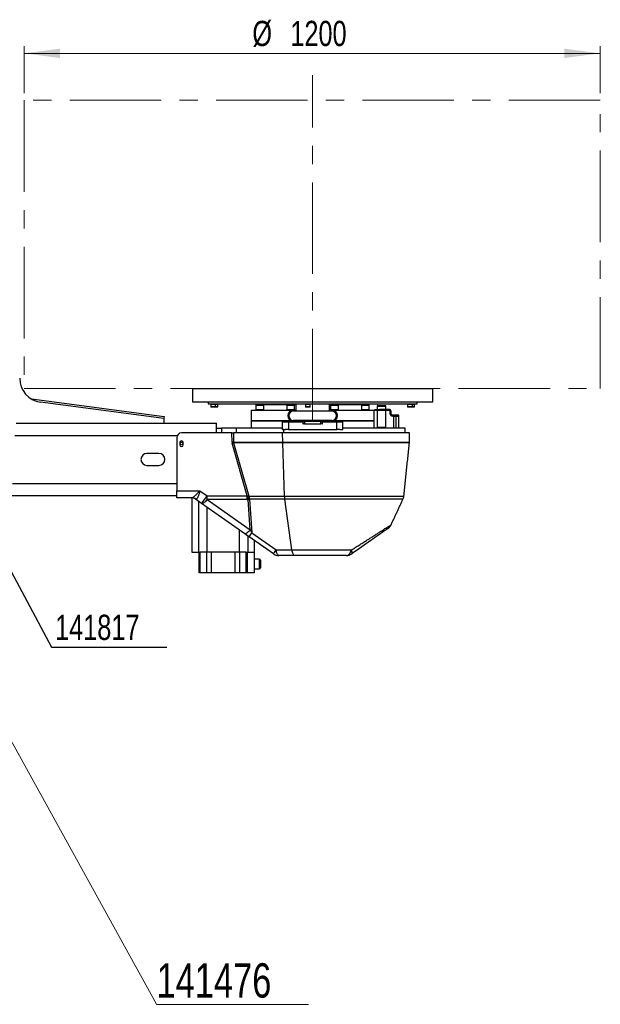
# Model space of a CAD drawing. Header units: millimetres. Extents: x 36 to 588, y 6 to 414.
# Tile 5 of 23: x 222 to 302, y 195 to 332. Entities that reach past the tile are written whole.
import ezdxf

# ---------------------------------------------------------------- set-up
doc = ezdxf.new("R2010")
doc.units = ezdxf.units.MM
doc.linetypes.add('CENTERX2', pattern=[20.32, 12.7, -2.54, 2.54, -2.54])
doc.styles.add('SLDTEXTSTYLE1', font='TXT', dxfattribs={"width": 0.75})
doc.dimstyles.new('SLDDIMSTYLE0', dxfattribs={"dimtxt": 3.5, "dimasz": 5, "dimexe": 0, "dimexo": 0.0625, "dimgap": 0.875, "dimtad": 1, "dimlfac": 15, "dimrnd": 1e-09, "dimzin": 12, "dimdsep": 46, "dimtxsty": 'SLDTEXTSTYLE1', "dimsah": 1, "dimcen": 0.09, "dimadec": 0, "dimazin": 0, "dimtfac": 1, "dimtofl": 0, "dimtmove": 0, "dimatfit": 3, "dimfxl": 1, "dimtolj": 1, "dimtzin": 12, "dimarcsym": 0})
doc.dimstyles.new('SLDDIMSTYLE1', dxfattribs={"dimtxt": 1.3, "dimasz": 1.3, "dimexe": 0, "dimexo": 0.0625, "dimgap": 0.325, "dimtad": 0, "dimtih": 1, "dimtoh": 1, "dimdec": 0, "dimrnd": 1e-09, "dimzin": 0, "dimdsep": 46, "dimtxsty": 'Standard', "dimblk1": 'DOT', "dimblk2": 'DOT', "dimsah": 1, "dimcen": 0.09, "dimadec": 0, "dimazin": 0, "dimtfac": 1, "dimtdec": 0, "dimtofl": 0, "dimtmove": 0, "dimatfit": 3, "dimldrblk": 'DOT', "dimfxl": 1, "dimtolj": 1, "dimtzin": 0, "dimarcsym": 0})

# ---------------------------------------------------------------- blocks, each defined once
blk = doc.blocks.new('*D2')
at = {"color": 7, "linetype": 'Continuous', "lineweight": 0}
for p, q in [((222.16, 321.49), (222.16, 328)), ((302.16, 321.49), (302.16, 328)), ((302.16, 327), (222.16, 327))]:
    blk.add_line(p, q, dxfattribs=at)
for points in [[(222.16, 327), (227.16, 326.35), (227.16, 327.65)], [(302.16, 327), (297.16, 327.65), (297.16, 326.35)]]:
    blk.add_solid(points, dxfattribs=at)
at = {"color": 7, "linetype": 'Continuous', "lineweight": 0, "char_height": 3.5, "attachment_point": 1, "style": 'SLDTEXTSTYLE1'}
for s, insert in [('%%c', (253.86, 331.51)), ('1200', (259.13, 331.51))]:
    blk.add_mtext(s, dxfattribs=dict(at, insert=insert))
blk = doc.blocks.new('SW_NOTE_0')
at = {"color": 0, "linetype": 'Continuous', "lineweight": 0}
for p, q in [((0, 0.44), (21.11, 0.44)), ((21.11, 0.44), (0, 0.44)), ((0, 0.44), (21.11, 0.44)), ((21.11, 0.44), (0, 0.44)), ((0, 0.44), (21.11, 0.44)), ((21.11, 0.44), (0, 0.44))]:
    blk.add_line(p, q, dxfattribs=at)
at = {"color": 0, "linetype": 'Continuous', "lineweight": 0, "insert": (0, 6.14), "char_height": 4.763, "attachment_point": 1, "style": 'SLDTEXTSTYLE1'}
blk.add_mtext('141476', dxfattribs=at)
blk = doc.blocks.new('_DOT')
at = {"color": 0, "linetype": 'ByBlock', "lineweight": -2}
blk.add_line((-0.5, 0), (-1, 0), dxfattribs=at)
at = {"color": 0, "linetype": 'ByBlock', "const_width": 0.5}
blk.add_lwpolyline([(-0.25, 0, 1), (0.25, 0, 1)], format="xyb", close=True, dxfattribs=at)

msp = doc.modelspace()

# ---------------------------------------------------------------- linework, layer by layer
at = {"color": 7, "linetype": 'CENTERX2', "lineweight": 0}
for p, q in [((262.22292, 276.08549), (262.22292, 323.95192)), ((302.1603, 320.48653), (222.1603, 320.48653)), ((222.1603, 320.48653), (222.1603, 280.48653)), ((302.1603, 280.48653), (302.1603, 320.48653)), ((222.1603, 280.48653), (262.1603, 280.48653)), ((262.1603, 280.48653), (302.1603, 280.48653))]:
    msp.add_line(p, q, dxfattribs=at)
at = {"color": 7, "linetype": 'Continuous', "lineweight": 30}
for p, q in [((245.55625, 280.51067), (278.88959, 280.51067)), ((223.18935, 279.06195), (241.5915, 276.60833)), ((245.55625, 278.64401), (278.88959, 278.64401)), ((247.72292, 278.64401), (247.72292, 278.37734)), ((276.72292, 278.37734), (276.72292, 278.64401)), ((241.55625, 276.34401), (224.44904, 278.62497)), ((247.72292, 278.37734), (250.6892, 278.37734)), ((248.09405, 278.33067), (248.09405, 277.97067)), ((248.09405, 278.33067), (248.76072, 278.33067)), ((248.34001, 278.33067), (248.09405, 278.33067)), ((248.34001, 277.97067), (248.09405, 277.97067)), ((248.3505, 277.93067), (248.13405, 277.93067)), ((248.76072, 278.33067), (248.34001, 278.33067)), ((248.76072, 277.97067), (248.34001, 277.97067)), ((248.72072, 277.93067), (248.3505, 277.93067)), ((249.00575, 277.93067), (248.72072, 277.93067)), ((248.76072, 277.97067), (248.76072, 278.33067)), ((248.76072, 278.33067), (249.04576, 278.33067)), ((249.04576, 278.33067), (248.76072, 278.33067)), ((249.04576, 277.97067), (248.76072, 277.97067)), ((249.04576, 277.97067), (249.04576, 278.33067)), ((250.6892, 278.37734), (276.72292, 278.37734)), ((253.68959, 277.51068), (259.55625, 277.51068)), ((254.36014, 278.17734), (254.36014, 277.57734)), ((254.36014, 278.17734), (255.42681, 278.17734)), ((254.36014, 277.57734), (255.2706, 277.57734)), ((254.36014, 277.57734), (255.42681, 277.57734)), ((254.42681, 278.24401), (255.36014, 278.24401)), ((254.88959, 278.31067), (259.88959, 278.31067)), ((255.2706, 277.57734), (255.42681, 277.57734)), ((255.42681, 277.57734), (255.42681, 278.17734)), ((258.65363, 278.17734), (258.65363, 277.57734)), ((258.65363, 278.17734), (259.7203, 278.17734)), ((258.65363, 277.57734), (259.7203, 277.57734)), ((258.65363, 277.57734), (259.7203, 277.57734)), ((258.7203, 278.24401), (259.65363, 278.24401)), ((259.88959, 277.51068), (259.55625, 277.51068)), ((264.88959, 277.37734), (259.55625, 277.37734)), ((259.7203, 277.57734), (259.7203, 278.17734)), ((259.88959, 278.37734), (259.88959, 277.51068)), ((261.23112, 278.33067), (261.23112, 277.97067)), ((261.23112, 278.33067), (261.89779, 278.33067)), ((261.47708, 278.33067), (261.23112, 278.33067)), ((261.47708, 277.97067), (261.23112, 277.97067)), ((261.48756, 277.93067), (261.27112, 277.93067)), ((261.89779, 278.33067), (261.47708, 278.33067)), ((261.89779, 277.97067), (261.47708, 277.97067)), ((261.85779, 277.93067), (261.48756, 277.93067)), ((261.89779, 277.97067), (261.89779, 278.33067)), ((264.55626, 277.51068), (264.55626, 278.37734)), ((264.55626, 278.31067), (268.99803, 278.31067)), ((264.88959, 277.51068), (264.55626, 277.51068)), ((264.72554, 278.17734), (264.72554, 277.57734)), ((264.72554, 278.17734), (265.79221, 278.17734)), ((264.72554, 277.57734), (265.79221, 277.57734)), ((264.72554, 277.57734), (265.79221, 277.57734)), ((264.79221, 278.24401), (265.72554, 278.24401)), ((264.88959, 277.51068), (270.1067, 277.51068)), ((265.79221, 277.57734), (265.79221, 278.17734)), ((268.99803, 278.31067), (269.55625, 278.31067)), ((269.01903, 278.17734), (269.01903, 277.57734)), ((269.01903, 278.17734), (270.0857, 278.17734)), ((269.01903, 277.57734), (270.0857, 277.57734)), ((269.01903, 277.57734), (270.0857, 277.57734)), ((269.0857, 278.24401), (270.01903, 278.24401)), ((270.0857, 277.57734), (270.0857, 278.17734)), ((270.1067, 277.51068), (270.75625, 277.51068)), ((270.85625, 277.47734), (270.85625, 277.61067)), ((270.85625, 277.61067), (271.52292, 277.61067)), ((271.52292, 277.47734), (270.85625, 277.47734)), ((271.18959, 278.07734), (272.28962, 278.07734)), ((271.25625, 278.14401), (272.23407, 278.14401)), ((271.52292, 277.61067), (271.52292, 277.47734)), ((272.85625, 277.61067), (271.52292, 277.61067)), ((272.85625, 277.47734), (271.52292, 277.47734)), ((272.23407, 278.14401), (272.32292, 278.14401)), ((272.28962, 278.07734), (272.38959, 278.07734)), ((272.98959, 276.94401), (272.98959, 277.34401)), ((273.12292, 276.94401), (273.12292, 277.34401)), ((275.40009, 278.33067), (275.40009, 277.97067)), ((275.40009, 278.33067), (276.06676, 278.33067)), ((275.64605, 278.33067), (275.40009, 278.33067)), ((275.64605, 277.97067), (275.40009, 277.97067)), ((275.65653, 277.93067), (275.44009, 277.93067)), ((276.06676, 278.33067), (275.64605, 278.33067)), ((276.06676, 277.97067), (275.64605, 277.97067)), ((276.02676, 277.93067), (275.65653, 277.93067)), ((276.31179, 277.93067), (276.02676, 277.93067)), ((276.06676, 277.97067), (276.06676, 278.33067)), ((276.06676, 278.33067), (276.35179, 278.33067)), ((276.35179, 278.33067), (276.06676, 278.33067)), ((276.35179, 277.97067), (276.06676, 277.97067)), ((276.35179, 277.97067), (276.35179, 278.33067)), ((241.5915, 276.60833), (241.55625, 276.34401)), ((241.55625, 276.34401), (241.55625, 275.67734)), ((253.68959, 276.04401), (259.17328, 276.04401)), ((259.17328, 276.04401), (253.68959, 276.04401)), ((264.88959, 276.07734), (259.55625, 276.07734)), ((259.55625, 275.94401), (260.88958, 275.94401)), ((260.88958, 275.61067), (260.88958, 275.94401)), ((260.88958, 275.94401), (261.08959, 275.94401)), ((261.08959, 275.94401), (261.08959, 275.61067)), ((263.35626, 275.94401), (261.08959, 275.94401)), ((263.35626, 275.61067), (263.35626, 275.94401)), ((263.35626, 275.94401), (263.55626, 275.94401)), ((263.55626, 275.94401), (263.55626, 275.61067)), ((263.55626, 275.94401), (264.88959, 275.94401)), ((265.27256, 276.04401), (270.1067, 276.04401)), ((270.75625, 276.04401), (265.27256, 276.04401)), ((270.1067, 276.04401), (270.75625, 276.04401)), ((274.18959, 276.81068), (273.25625, 276.81068)), ((274.18959, 276.67734), (273.25625, 276.67734)), ((273.45625, 276.64757), (273.45625, 275.04045)), ((273.78959, 276.64757), (273.95626, 276.67734)), ((273.78959, 276.64757), (273.78959, 275.04045)), ((274.12292, 276.64757), (274.12292, 276.67734)), ((274.12292, 276.64757), (274.12292, 275.04045)), ((274.18959, 276.67734), (274.18959, 276.81068)), ((221.08959, 275.67734), (248.88959, 275.67734)), ((248.88959, 274.34401), (248.88959, 275.67734)), ((248.88959, 275.01067), (249.55625, 275.01067)), ((249.55625, 275.01067), (249.55625, 274.34401)), ((251.58866, 275.01067), (249.55625, 275.01067)), ((251.58866, 275.01067), (251.58866, 274.34401)), ((258.02292, 275.01067), (251.58866, 275.01067)), ((258.02292, 275.01067), (258.02292, 274.81067)), ((258.02292, 274.81067), (258.19335, 274.81067)), ((258.05626, 274.81067), (258.05626, 275.87734)), ((258.05626, 275.87734), (258.85626, 275.87734)), ((258.19335, 274.81067), (258.45834, 274.81067)), ((258.19335, 274.81067), (258.19335, 274.34401)), ((258.85626, 274.81067), (258.45834, 274.81067)), ((258.85626, 275.87734), (258.85626, 274.81067)), ((258.85626, 275.87734), (260.87292, 275.87734)), ((258.85626, 274.81067), (260.16137, 274.81067)), ((260.16137, 274.81067), (264.28447, 274.81067)), ((260.87292, 275.87734), (260.87292, 275.61067)), ((260.87292, 275.61067), (260.88958, 275.61067)), ((261.08959, 275.61067), (260.88958, 275.61067)), ((261.08959, 275.61067), (263.35626, 275.61067)), ((263.55626, 275.61067), (263.35626, 275.61067)), ((263.55626, 275.61067), (263.57292, 275.61067)), ((263.57292, 275.61067), (263.57292, 275.87734)), ((263.57292, 275.87734), (265.58959, 275.87734)), ((264.28447, 274.81067), (265.58959, 274.81067)), ((265.58959, 274.81067), (265.58959, 275.87734)), ((265.58959, 275.87734), (266.38959, 275.87734)), ((265.9875, 274.81067), (265.58959, 274.81067)), ((265.9875, 274.81067), (266.42292, 274.81067)), ((266.38959, 275.87734), (266.38959, 274.81067)), ((275.05626, 275.01067), (266.42292, 275.01067)), ((266.42292, 274.81067), (266.42292, 275.01067)), ((271.18959, 275.14401), (272.28962, 275.14401)), ((271.25625, 275.07734), (272.23407, 275.07734)), ((272.23407, 275.07734), (272.32292, 275.07734)), ((272.28962, 275.14401), (272.38959, 275.14401)), ((274.12292, 275.04045), (273.95626, 275.01067)), ((274.12292, 275.01067), (274.12292, 275.04045)), ((220.88959, 274.01068), (243.44557, 274.01068)), ((243.35625, 273.67734), (243.35625, 266.32656)), ((251.0297, 274.34401), (244.02292, 274.34401)), ((251.03325, 273.05724), (251.0297, 274.34401)), ((251.0297, 274.34401), (251.23568, 274.34401)), ((251.23568, 274.34401), (251.23924, 273.05724)), ((258.0615, 274.34401), (251.23568, 274.34401)), ((258.06843, 273.05724), (258.0615, 274.34401)), ((275.68958, 274.34401), (258.0615, 274.34401)), ((275.67676, 273.6091), (275.67572, 273.60911)), ((275.68387, 274.07571), (275.6849, 274.07569)), ((243.78959, 273.01088), (243.78959, 272.67759)), ((244.25625, 272.67759), (244.25625, 273.01088)), ((253.13973, 265.62737), (251.05502, 272.90631)), ((251.23924, 273.05724), (258.06843, 273.05724)), ((258.07019, 272.96436), (251.2599, 272.96436)), ((251.2599, 272.96436), (253.379, 265.56537)), ((258.06843, 273.05724), (275.66713, 273.05724)), ((258.31048, 265.56591), (258.07019, 272.96436)), ((275.66144, 272.96436), (258.07019, 272.96436)), ((240.88959, 271.51067), (239.22292, 271.51067)), ((239.22292, 269.84401), (240.88959, 269.84401)), ((220.5524, 267.34401), (243.35625, 267.34401)), ((210.22292, 265.67734), (243.35625, 265.67734)), ((243.35625, 266.32656), (246.57773, 266.32656)), ((243.35625, 265.34401), (243.35625, 266.32656)), ((245.39434, 265.34401), (243.35625, 265.34401)), ((245.35327, 265.34401), (245.39434, 265.34401)), ((245.45952, 265.3387), (245.45952, 257.81068)), ((246.81149, 264.55844), (245.96508, 265.1511)), ((246.57773, 266.32656), (247.57626, 265.62737)), ((247.57626, 265.62737), (253.13973, 265.62737)), ((247.57626, 265.08715), (247.57626, 265.62737)), ((253.13973, 265.08715), (247.57626, 265.08715)), ((247.57626, 265.08715), (253.56784, 260.8918)), ((253.13973, 265.08715), (253.13973, 265.62737)), ((253.56784, 260.8918), (253.25744, 265.09455)), ((253.40432, 265.56591), (258.31048, 265.56591)), ((258.34683, 265.14179), (253.44067, 265.14179)), ((253.44067, 265.14179), (253.7851, 260.47821)), ((258.31048, 265.56591), (274.88384, 265.56591)), ((259.35953, 258.11385), (258.34683, 265.14179)), ((274.76622, 265.14179), (258.34683, 265.14179)), ((246.37552, 264.86371), (246.37552, 257.81068)), ((252.80307, 260.36309), (246.81149, 264.55844)), ((247.54219, 264.0468), (247.54219, 257.81068)), ((252.04352, 260.89494), (252.04352, 257.81068)), ((253.21019, 260.07803), (253.21019, 257.81068)), ((256.7704, 257.58514), (253.39375, 259.9495)), ((253.7851, 260.47821), (257.16175, 258.11385)), ((254.12619, 259.43664), (254.12619, 257.81068)), ((254.93037, 258.87355), (254.12619, 259.43664)), ((254.93037, 258.87355), (254.68959, 259.04214)), ((254.93037, 258.87355), (254.68959, 259.04214)), ((245.45952, 257.81068), (246.37552, 257.81068)), ((246.37552, 257.81068), (246.57149, 257.81068)), ((246.45952, 254.94401), (246.45952, 257.81068)), ((246.57149, 257.81068), (246.57166, 257.81068)), ((246.57166, 257.81068), (246.57166, 254.94401)), ((247.52517, 257.81068), (246.57166, 257.81068)), ((247.52517, 257.81068), (247.52561, 257.81068)), ((247.52517, 254.94401), (247.52517, 257.81068)), ((252.04352, 257.81068), (247.54219, 257.81068)), ((248.12619, 257.81068), (248.12619, 254.94401)), ((251.45952, 254.94401), (251.45952, 257.81068)), ((252.0601, 257.81068), (252.06054, 257.81068)), ((252.06054, 257.81068), (252.06054, 254.94401)), ((253.01405, 257.81068), (252.06054, 257.81068)), ((253.01405, 254.94401), (253.01405, 257.81068)), ((253.01405, 257.81068), (253.01422, 257.81068)), ((253.01422, 257.81068), (253.21019, 257.81068)), ((253.12619, 257.81068), (253.12619, 254.94401)), ((253.21019, 257.81068), (254.12619, 257.81068)), ((254.12619, 257.81068), (254.12619, 254.94401)), ((254.85952, 255.47734), (254.85952, 256.81067)), ((257.16175, 258.11385), (259.35953, 258.11385)), ((259.73295, 257.34401), (257.53517, 257.34401)), ((259.35953, 258.11385), (267.61369, 258.11385)), ((266.91067, 257.34401), (259.73295, 257.34401)), ((254.99285, 256.67734), (254.99285, 255.61067)), ((246.57166, 254.94401), (246.45952, 254.94401)), ((247.52517, 254.94401), (246.57166, 254.94401)), ((248.12619, 254.94401), (247.52517, 254.94401)), ((251.45952, 254.94401), (248.12619, 254.94401)), ((252.06054, 254.94401), (251.45952, 254.94401)), ((253.01405, 254.94401), (252.06054, 254.94401)), ((253.12619, 254.94401), (253.01405, 254.94401)), ((254.12619, 254.94401), (253.12619, 254.94401))]:
    msp.add_line(p, q, dxfattribs=at)
at = {"color": 7, "linetype": 'Continuous', "lineweight": 0}
msp.add_line((203.02292, 263.01626), (240.55265, 195.08175), dxfattribs=at)
at = {"color": 7, "linetype": 'Continuous', "lineweight": 30, "flags": 128}
for points in [[(273.62292, 276.67734), (273.66545, 276.67527), (273.78959, 276.64757)], [(273.95626, 276.67734), (273.9681, 276.67718), (274.12292, 276.64757)], [(247.57626, 265.08715), (247.46634, 264.96335), (247.35843, 264.85211), (247.2545, 264.75545), (247.15644, 264.67515), (247.06605, 264.61266), (246.98499, 264.56913), (246.91472, 264.54535), (246.85653, 264.54177), (246.81149, 264.55844)], [(253.56784, 260.8918), (253.45792, 260.76801), (253.35001, 260.65676), (253.24608, 260.5601), (253.14802, 260.4798), (253.05763, 260.41731), (252.97656, 260.37378), (252.90629, 260.35001), (252.84811, 260.34642), (252.80307, 260.36309)], [(272.67918, 261.08879), (272.67918, 261.08879), (272.66927, 261.08185), (272.63956, 261.06105), (272.59014, 261.02645), (272.52115, 260.97814), (272.43276, 260.91624), (272.32521, 260.84094), (272.19881, 260.75243), (272.05388, 260.65096), (271.89084, 260.53679), (271.71011, 260.41025), (271.51219, 260.27166), (271.29761, 260.12141), (271.06697, 259.95991), (270.82087, 259.78759), (270.55999, 259.60493), (270.28505, 259.41241), (269.99678, 259.21056), (269.69596, 258.99992), (269.38341, 258.78108), (269.05999, 258.55461), (268.72656, 258.32114), (268.38404, 258.08131), (268.03335, 257.83575), (267.67544, 257.58514)], [(253.39375, 259.9495), (253.20043, 260.08486), (253.00294, 260.22314), (252.80307, 260.36309)], [(255.74952, 258.29997), (255.73943, 258.30703), (255.70942, 258.32804), (255.66023, 258.36249), (255.59307, 258.40951), (255.50959, 258.46797), (255.41185, 258.53641), (255.30225, 258.61315), (255.1835, 258.6963), (255.05851, 258.78382), (254.93037, 258.87355)], [(255.74952, 258.29997), (255.73943, 258.30703), (255.70942, 258.32804), (255.66023, 258.36249), (255.59307, 258.40951), (255.50959, 258.46797), (255.41185, 258.53641), (255.30225, 258.61315), (255.1835, 258.6963), (255.05851, 258.78382), (254.93037, 258.87355)], [(255.74952, 258.29997), (255.73943, 258.30703), (255.70942, 258.32804), (255.66023, 258.36249), (255.59307, 258.40951), (255.50959, 258.46797), (255.41185, 258.53641), (255.30225, 258.61315), (255.1835, 258.6963), (255.05851, 258.78382), (254.93037, 258.87355)], [(257.53517, 257.34401), (257.47694, 257.35739), (257.41987, 257.39728), (257.36512, 257.46286), (257.31379, 257.55282), (257.2669, 257.66536), (257.22539, 257.79821), (257.19011, 257.94872), (257.16175, 258.11385)], [(259.73295, 257.34401), (259.67472, 257.35739), (259.61765, 257.39728), (259.5629, 257.46286), (259.51157, 257.55282), (259.46468, 257.66536), (259.42318, 257.79821), (259.38789, 257.94872), (259.35953, 258.11385)], [(266.91067, 257.34401), (267.0203, 257.35739), (267.12774, 257.39728), (267.2308, 257.46286), (267.32745, 257.55282), (267.41573, 257.66536), (267.49387, 257.79821), (267.56031, 257.94872), (267.61369, 258.11385)], [(267.67544, 257.58514), (267.70032, 257.61207), (267.71598, 257.65144), (267.72223, 257.70279), (267.71901, 257.76553), (267.70633, 257.83892), (267.68437, 257.9221), (267.65337, 258.0141), (267.61369, 258.11385)]]:
    msp.add_lwpolyline(points, dxfattribs=at)
at = {"color": 7, "linetype": 'Continuous', "lineweight": 30}
msp.add_circle((244.02292, 272.87734), 0.2, dxfattribs=at)
for centre, radius, start, end in [((224.88959, 281.92906), 3.33333, 180, 262.4053566), ((248.13405, 277.97067), 0.04, 180, 270), ((248.72072, 277.97067), 0.04, 270, 0), ((249.00576, 277.97067), 0.04, 270, 360), ((254.42681, 278.17734), 0.06667, 90, 180), ((255.36014, 278.17734), 0.06667, 0, 90), ((258.7203, 278.17734), 0.06667, 90, 180), ((259.55625, 276.72734), 0.78333, 90, 270), ((259.55625, 276.72734), 0.65, 90, 270), ((259.65363, 278.17734), 0.06667, 0, 90), ((261.27112, 277.97067), 0.04, 180, 270), ((261.85778, 277.97067), 0.04, 270, 360), ((264.79221, 278.17734), 0.06667, 90, 180), ((264.88959, 276.72734), 0.78333, 270, 90), ((264.88959, 276.72734), 0.65, 270, 90), ((265.72554, 278.17734), 0.06667, 0, 90), ((269.0857, 278.17734), 0.06667, 90, 180), ((270.01903, 278.17734), 0.06667, 0, 90), ((272.85625, 277.34401), 0.26667, 0, 90), ((272.85625, 277.34401), 0.13333, 0, 90), ((275.44009, 277.97067), 0.04, 180, 270), ((276.02675, 277.97067), 0.04, 270, 0), ((276.31179, 277.97067), 0.04, 270, 0), ((273.25625, 276.94401), 0.26667, 180, 270), ((273.25625, 276.94401), 0.13333, 180, 270), ((244.02292, 273.67734), 0.66667, 90, 180), ((244.02292, 273.01085), 0.23333, 0.0065479, 179.9934521), ((244.02292, 272.68344), 0.23333, 180.0065479, 359.9934521), ((244.02292, 272.67762), 0.23333, 180.0065479, 359.9934521), ((251.13624, 236.03816), 37.01922, 89.8405977, 90.1594023), ((261.67957, 235.79934), 38.59803, 105.6614855, 105.9775882), ((261.50183, 273.07571), 3.43345, 180.308198, 181.8584587), ((274.60062, 273.07586), 1.06667, 354, 359), ((239.22292, 270.67734), 0.83333, 90, 270), ((240.88959, 270.67734), 0.83333, 270, 90), ((245.35327, 264.27734), 1.06667, 55, 90), ((245.39294, 264.32849), 1.01552, 53.3637314, 89.9205352), ((218.09717, 285.91022), 35.78283, 323.3657548, 325.4704091), ((273.59022, 268.25177), 20.57643, 187.3661612, 188.8262512), ((257.23327, 265.8329), 3.86355, 183.9706441, 190.3280938), ((257.27708, 265.68418), 3.87457, 181.7492917, 188.0472032), ((262.18285, 265.68411), 3.87417, 181.7484339, 188.0469952), ((273.55781, 265.70528), 1.33333, 335, 354), ((271.91441, 262.18099), 1.33333, 305, 334.8069229), ((247.00256, 265.0894), 8.20158, 321.1931566, 325.7896771), ((254.85952, 256.67734), 0.13333, 0, 90), ((250.37685, 262.7268), 8.20452, 321.1939798, 325.7888539), ((257.53517, 258.67734), 1.33333, 235, 270), ((266.91067, 258.67734), 1.33333, 270, 305), ((254.85952, 255.61067), 0.13333, 270, 0)]:
    msp.add_arc(centre, radius, start, end, dxfattribs=at)
for centre, major_axis, ratio, start_param, end_param in [((256.64321, 273.08749), (5.60995, 0.03181), 0.308922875, 3.140695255, 3.227961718), ((256.64321, 273.07586), (5.40397, 0.01912), 0.197353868, 3.141115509, 3.228381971), ((249.53754, 264.27734), (3.57247, -0.87378), 0.001052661, 3.00406372, 3.144298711), ((251.85338, 270.10713), (-1.37578, 4.49059), 0.140778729, 3.016746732, 3.07438735), ((251.85338, 269.54364), (-1.58456, 4.40581), 0.422918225, 2.990646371, 3.048286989), ((253.23298, 259.45645), (0.18979, 6.10917), 0.311764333, 0.009685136, 0.022959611), ((253.64275, 259.59583), (-0.19544, 5.54651), 0.113871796, 0.01053873, 0.023813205), ((253.50201, 261.50139), (-0.76403, 1.67348), 0.110754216, 1.892616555, 2.177130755)]:
    msp.add_ellipse(centre, major_axis=major_axis, ratio=ratio, start_param=start_param, end_param=end_param, dxfattribs=at)
for points in [[(245.55625, 280.51067), (245.55625, 278.64401)], [(278.88959, 278.64401), (278.88959, 280.51067)], [(248.09405, 278.37734), (248.09405, 278.33067)], [(248.76072, 278.33067), (248.76072, 278.37734)], [(249.04576, 278.33067), (249.04576, 278.37734)], [(253.68959, 277.51068), (253.68959, 276.04401)], [(254.36014, 277.57734), (254.36014, 277.51068)], [(254.88959, 278.31067), (254.88959, 278.24401)], [(255.42681, 277.51068), (255.42681, 277.57734)], [(256.42292, 278.37734), (256.42292, 278.31067)], [(258.65363, 277.57734), (258.65363, 277.51068)], [(259.7203, 277.51068), (259.7203, 277.57734)], [(261.23112, 278.37734), (261.23112, 278.33067)], [(261.89779, 278.33067), (261.89779, 278.37734)], [(264.72554, 277.57734), (264.72554, 277.51068)], [(265.79221, 277.51068), (265.79221, 277.57734)], [(268.02292, 278.31067), (268.02292, 278.37734)], [(269.01903, 277.57734), (269.01903, 277.51068)], [(269.55625, 278.24401), (269.55625, 278.31067)], [(270.0857, 277.51068), (270.0857, 277.57734)], [(270.75625, 276.04401), (270.75625, 277.51068)], [(271.25625, 278.14401), (271.18959, 278.07734)], [(271.18959, 278.07734), (271.18959, 277.61067)], [(271.18959, 277.47734), (271.18959, 275.14401)], [(272.38959, 278.07734), (272.32292, 278.14401)], [(272.38959, 277.61067), (272.38959, 278.07734)], [(272.38959, 275.14401), (272.38959, 277.47734)], [(275.40009, 278.37734), (275.40009, 278.33067)], [(276.06676, 278.33067), (276.06676, 278.37734)], [(276.35179, 278.33067), (276.35179, 278.37734)], [(253.68959, 276.04401), (253.68959, 275.01067)], [(270.75625, 275.01067), (270.75625, 276.04401)], [(271.18959, 275.14401), (271.25625, 275.07734)], [(271.25625, 275.07734), (271.25625, 275.01067)], [(272.32292, 275.07734), (272.38959, 275.14401)], [(272.32292, 275.01067), (272.32292, 275.07734)], [(273.45625, 275.04045), (273.45625, 275.01067)], [(275.05626, 274.34401), (275.05626, 275.01067)], [(275.66713, 273.05724), (275.67676, 273.6091)], [(275.6849, 274.07569), (275.68958, 274.34401)], [(274.88384, 265.56591), (275.66144, 272.96436)], [(253.1836, 265.61367), (253.379, 265.56537)], [(253.43232, 265.14023), (253.25744, 265.09455)], [(273.12086, 261.61329), (274.76622, 265.14179)], [(254.85952, 256.81067), (254.12619, 256.81067)], [(254.12619, 255.47734), (254.85952, 255.47734)]]:
    msp.add_open_spline(points, degree=1, dxfattribs=at)
for points, knots in [([(273.45625, 276.64757), (273.46909, 276.65171), (273.52339, 276.66921), (273.57982, 276.67382), (273.62292, 276.67734)], [0, 0, 0, 0, 0.2364292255, 1, 1, 1, 1]), ([(273.45625, 276.67734), (273.45625, 276.67731), (273.45625, 276.6769), (273.45625, 276.6617), (273.45625, 276.64757)], [0, 0, 0, 0, 0.070200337, 1, 1, 1, 1]), ([(273.62292, 275.01067), (273.57982, 275.0142), (273.52339, 275.01881), (273.46909, 275.03631), (273.45625, 275.04045)], [0, 0, 0, 0, 0.7635753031, 1, 1, 1, 1]), ([(273.78959, 275.04045), (273.74848, 275.02853), (273.69353, 275.01261), (273.63713, 275.01106), (273.62292, 275.01067)], [0, 0, 0, 0, 0.748100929, 1, 1, 1, 1]), ([(273.95626, 275.01067), (273.95231, 275.0107), (273.89602, 275.01113), (273.84087, 275.02632), (273.78959, 275.04045)], [0, 0, 0, 0, 0.070208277, 1, 1, 1, 1]), ([(275.67572, 273.60911), (275.6754, 273.6117), (275.67475, 273.61687), (275.67394, 273.6571), (275.67362, 273.71635), (275.67401, 273.79032), (275.67528, 273.87001), (275.67729, 273.94659), (275.67968, 274.01149), (275.68196, 274.0571), (275.6833, 274.07433), (275.68376, 274.07544), (275.68387, 274.07571)], [0, 0, 0, 0, 0.10734715, 0.214728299, 0.32212222, 0.429507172, 0.536853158, 0.644169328, 0.751502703, 0.858872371, 0.96626916, 1, 1, 1, 1]), ([(245.39434, 265.34401), (245.42527, 265.34713), (245.48712, 265.35339), (245.59059, 265.40066), (245.70359, 265.47317), (245.82809, 265.5717), (245.96231, 265.6919), (246.10818, 265.83346), (246.26209, 265.99075), (246.4189, 266.15626), (246.52463, 266.26954), (246.57634, 266.32506), (246.57773, 266.32656)], [0, 0, 0, 0, 0.1019057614, 0.203842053, 0.3097859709, 0.4157791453, 0.5286299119, 0.6415266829, 0.7626326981, 0.8837652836, 0.9968737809, 1, 1, 1, 1]), ([(246.57773, 266.32656), (246.57726, 266.32495), (246.55709, 266.25523), (246.51571, 266.11265), (246.45347, 265.90473), (246.39034, 265.70782), (246.32759, 265.53254), (246.26547, 265.38484), (246.20261, 265.2677), (246.13804, 265.18468), (246.07093, 265.13831), (246.02293, 265.14169), (245.99893, 265.14338)], [0, 0, 0, 0, 0.002586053, 0.112508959, 0.230105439, 0.347662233, 0.458518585, 0.569308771, 0.676215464, 0.783060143, 0.891530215, 1, 1, 1, 1]), ([(267.61369, 258.11385), (267.79353, 258.22627), (268.1532, 258.45112), (268.68068, 258.78255), (269.1971, 259.10814), (269.69661, 259.42418), (270.17448, 259.72749), (270.63128, 260.01826), (271.06525, 260.29524), (271.46093, 260.54839), (271.81424, 260.77491), (272.12805, 260.97645), (272.40773, 261.15635), (272.6468, 261.31035), (272.83948, 261.43458), (272.98744, 261.53008), (273.08263, 261.59154), (273.12458, 261.61864), (273.11941, 261.61531), (273.11821, 261.61453)], [0, 0, 0, 0, 0.062566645, 0.125131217, 0.188612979, 0.252091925, 0.314703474, 0.377311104, 0.441202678, 0.505087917, 0.56364631, 0.622199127, 0.682335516, 0.742464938, 0.801116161, 0.859761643, 0.920623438, 0.981482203, 1, 1, 1, 1])]:
    msp.add_open_spline(points, degree=3, knots=knots, dxfattribs=at)

# ---------------------------------------------------------------- block references
at = {"color": 7, "linetype": 'Continuous', "lineweight": 0}
msp.add_blockref('SW_NOTE_0', (240.55389, 194.6372), dxfattribs=at)

# ---------------------------------------------------------------- texts
at = {"color": 7, "linetype": 'Continuous', "lineweight": 0, "insert": (226.47349, 249.12621), "char_height": 3.5, "attachment_point": 1, "style": 'SLDTEXTSTYLE1'}
msp.add_mtext('141817', dxfattribs=at)

# ---------------------------------------------------------------- dimensions: what is measured, and where the dimension line sits
at = {"color": 7, "linetype": 'Continuous', "lineweight": 0}
dim = msp.add_linear_dim(base=(222.1603, 326.99511), p1=(302.1603, 320.48653), p2=(222.1603, 320.48653), text='%%c<>', dimstyle='SLDDIMSTYLE0', dxfattribs=at)
dim.commit()
dim.dimension.update_dxf_attribs({"geometry": '*D2', "text_midpoint": (261.66764, 326.99511), "dimtype": 160})

# ---------------------------------------------------------------- leaders
msp.add_leader([(212.78959, 269.31453), (225.97137, 244.61324), (241.98751, 244.61324)], dimstyle='SLDDIMSTYLE1', dxfattribs=at)

doc.saveas('drawing.dxf')
